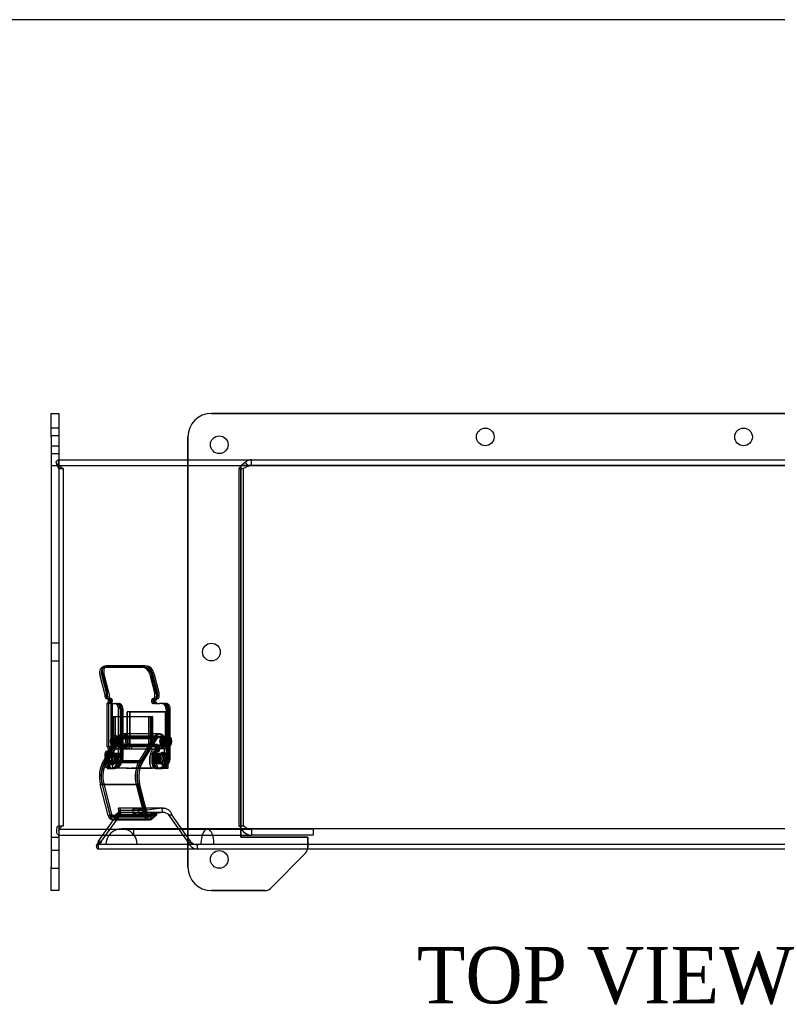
# Model space of a CAD drawing. Header units: inches. Extents: x 0 to 120, y -1 to 80.
# Tile 10 of 15: x 23 to 35, y 64 to 80. Entities that reach past the tile are written whole.
import ezdxf
from ezdxf.enums import TextEntityAlignment as Align
from ezdxf.lldxf.tags import DXFTag

# ---------------------------------------------------------------- set-up
doc = ezdxf.new("R2010")
doc.units = ezdxf.units.IN
doc.header["$MEASUREMENT"] = 0
for name, color, linetype in [('1485Y_GASKET', 7, 'Continuous'), ('CCH03740', 7, 'Continuous'), ('CCH03741', 7, 'Continuous'), ('COM42530', 7, 'Continuous'), ('COM49515', 7, 'Continuous'), ('COM49632', 7, 'Continuous'), ('Default', 7, 'Continuous')]:
    doc.layers.add(name, color=color, linetype=linetype)
doc.styles.add('SEACAD_Times_New_Roman', font='times.ttf')
tags = doc.linetypes.add('HIDDEN2', pattern=[0.1875, 0.125, -0.0625]).pattern_tags.tags
tags[6:7] = [DXFTag(74, 4), DXFTag(75, 0), DXFTag(340, '0'), DXFTag(46, 0.0), DXFTag(50, 0.0), DXFTag(44, 0.0), DXFTag(45, 0.0)]
tags[4:5] = [DXFTag(74, 4), DXFTag(75, 0), DXFTag(340, '0'), DXFTag(46, 0.0), DXFTag(50, 0.0), DXFTag(44, 0.0), DXFTag(45, 0.0)]

# ---------------------------------------------------------------- blocks, each defined once
blk = doc.blocks.new('SE4')
at = {"layer": '1485Y_GASKET', "color": 7, "linetype": 'HIDDEN2'}
for p, q in [((25.933, 66.704), (24.562, 66.704)), ((26.6, 66.704), (25.933, 66.704))]:
    blk.add_line(p, q, dxfattribs=at)
at = {"layer": '1485Y_GASKET', "color": 7, "linetype": 'Continuous'}
blk.add_line((38.27, 66.704), (26.6, 66.704), dxfattribs=at)
at = {"layer": '1485Y_GASKET', "color": 7, "linetype": 'HIDDEN2'}
blk.add_arc((24.562, 66.454), 0.25, 0, 180, dxfattribs=at)
blk.add_ellipse((25.933, 66.454), major_axis=(0, -0.25), ratio=0.414214, start_param=1.570796, end_param=4.712389, dxfattribs=at)
at = {"layer": 'CCH03740', "color": 7, "linetype": 'HIDDEN2'}
for p, q in [((24.653, 68.574), (24.653, 68.574)), ((24.653, 68.016), (24.653, 68.574)), ((25.261, 68.574), (24.653, 68.574)), ((24.653, 68.574), (24.653, 68.5)), ((24.693, 68.574), (25.301, 68.574)), ((24.693, 68.016), (24.693, 68.574)), ((24.693, 68.574), (24.693, 68.016)), ((25.261, 68.574), (25.261, 68.016)), ((25.261, 68.574), (25.302, 68.574)), ((25.261, 68.016), (25.261, 68.574)), ((25.301, 68.574), (25.301, 68.016)), ((25.302, 68.016), (25.302, 68.574)), ((24.653, 68.223), (24.653, 68.016)), ((24.454, 67.986), (24.454, 67.986)), ((24.454, 67.986), (24.495, 67.986)), ((24.495, 67.986), (24.633, 67.986)), ((24.633, 67.986), (24.674, 67.986)), ((24.674, 67.986), (24.633, 67.986)), ((24.653, 68.016), (24.653, 68.016)), ((24.674, 68.016), (24.653, 68.016)), ((24.674, 68.016), (24.714, 68.016)), ((24.674, 67.986), (24.714, 67.986)), ((24.714, 68.016), (24.693, 68.016)), ((25.103, 67.986), (25.103, 67.986)), ((25.129, 67.986), (25.143, 67.986)), ((25.281, 67.986), (25.143, 67.986)), ((25.241, 68.016), (25.241, 68.016)), ((25.241, 68.016), (25.261, 68.016)), ((25.249, 67.674), (25.249, 67.986)), ((25.249, 67.674), (25.249, 67.986)), ((25.261, 68.016), (25.302, 68.016)), ((25.281, 68.016), (25.301, 68.016)), ((25.281, 67.986), (25.306, 67.986)), ((25.281, 67.986), (25.306, 67.986)), ((25.306, 67.674), (25.306, 67.986)), ((25.306, 67.732), (25.306, 67.986)), ((24.366, 67.861), (24.366, 67.736)), ((24.366, 67.736), (24.366, 67.861)), ((24.406, 67.861), (24.406, 67.736)), ((24.406, 67.736), (24.406, 67.861)), ((24.516, 67.912), (24.476, 67.912)), ((24.517, 67.912), (24.476, 67.912)), ((25.014, 67.736), (25.014, 67.861)), ((25.055, 67.736), (25.055, 67.861)), ((25.165, 67.912), (25.125, 67.912)), ((25.165, 67.912), (25.125, 67.912)), ((24.41, 67.674), (24.41, 67.674)), ((24.45, 67.674), (24.41, 67.674)), ((24.633, 67.674), (24.45, 67.674)), ((24.476, 67.748), (24.516, 67.748)), ((24.476, 67.748), (24.517, 67.748)), ((24.674, 67.674), (24.633, 67.674)), ((24.633, 67.674), (24.674, 67.674)), ((24.674, 67.674), (24.855, 67.674)), ((25.241, 67.674), (24.714, 67.674)), ((25.112, 67.674), (25.235, 67.674)), ((25.125, 67.748), (25.165, 67.748)), ((25.125, 67.748), (25.165, 67.748)), ((25.281, 67.674), (25.249, 67.674)), ((25.306, 67.674), (25.281, 67.674))]:
    blk.add_line(p, q, dxfattribs=at)
at = {"layer": 'CCH03740', "color": 7, "linetype": 'Continuous'}
for p, q in [((24.653, 68.5), (24.653, 68.223)), ((25.103, 67.986), (25.129, 67.986)), ((25.014, 67.861), (25.014, 67.736)), ((25.055, 67.861), (25.055, 67.736)), ((24.855, 67.674), (25.058, 67.674)), ((25.099, 67.674), (25.058, 67.674)), ((25.099, 67.674), (25.112, 67.674)), ((25.235, 67.674), (25.281, 67.674)), ((25.281, 67.674), (25.306, 67.674)), ((25.306, 67.674), (25.306, 67.732))]:
    blk.add_line(p, q, dxfattribs=at)
at = {"layer": 'CCH03740', "color": 7, "linetype": 'HIDDEN2'}
for centre, major_axis, start_param, end_param in [((24.454, 67.861), (0, 0.125), 0, 1.570796), ((24.454, 67.861), (0, -0.125), 3.141593, 3.746797), ((24.495, 67.861), (0, -0.125), 3.141593, 4.712389), ((24.495, 67.861), (0, 0.125), 0, 1.570796), ((24.673, 68.001), (0, -0.015), 0, 3.141593), ((24.674, 68.001), (0, -0.015), 0, 3.141593), ((24.714, 68.001), (0, -0.015), 0, 3.141593), ((24.714, 68.001), (0, -0.015), 0, 3.141593), ((25.103, 67.861), (0, 0.125), 0, 1.570796), ((25.143, 67.861), (0, -0.125), 3.141593, 4.712389), ((25.143, 67.861), (0, 0.125), 0, 0.16187), ((25.241, 68.001), (0, -0.015), 3.141593, 6.283185), ((25.241, 68.001), (0, -0.015), 3.141593, 6.283185), ((25.281, 68.001), (0, -0.015), 3.141593, 6.283185), ((25.281, 68.001), (0, -0.015), 3.141593, 6.283185), ((24.454, 67.861), (0, -0.125), 4.256525, 4.712389), ((24.41, 67.736), (0, 0.062), 1.570796, 3.141593), ((24.41, 67.736), (0, -0.062), 4.712389, 6.283185), ((24.45, 67.736), (0, -0.062), 4.712389, 6.283185), ((24.45, 67.736), (0, 0.062), 1.570796, 3.141593), ((25.058, 67.736), (0, 0.062), 1.570796, 3.141593), ((25.098, 67.736), (0, -0.062), 4.712389, 6.283185)]:
    blk.add_ellipse(centre, major_axis=major_axis, ratio=0.707107, start_param=start_param, end_param=end_param, dxfattribs=at)
at = {"layer": 'CCH03740', "color": 7, "linetype": 'Continuous'}
for centre, major_axis, start_param, end_param in [((25.103, 67.861), (0, -0.125), 3.141593, 4.712389), ((25.143, 67.861), (0, 0.125), 0.16187, 1.570796), ((24.454, 67.861), (0, -0.125), 3.746797, 4.256525), ((25.058, 67.736), (0, -0.062), 4.712389, 6.283185), ((25.099, 67.736), (0, 0.062), 1.570796, 3.141593)]:
    blk.add_ellipse(centre, major_axis=major_axis, ratio=0.707107, start_param=start_param, end_param=end_param, dxfattribs=at)
at = {"layer": 'CCH03740', "color": 7, "linetype": 'HIDDEN2'}
for centre, major_axis in [((24.476, 67.83), (0, -0.082)), ((24.476, 67.83), (0, 0.082)), ((24.516, 67.83), (0, -0.082)), ((24.517, 67.83), (0, 0.082)), ((25.125, 67.83), (0, -0.082)), ((25.125, 67.83), (0, -0.082)), ((25.165, 67.83), (0, -0.082)), ((25.165, 67.83), (0, -0.082))]:
    blk.add_ellipse(centre, major_axis=major_axis, ratio=0.707107, dxfattribs=at)
at = {"layer": 'CCH03741', "color": 7, "linetype": 'HIDDEN2'}
for p, q in [((24.286, 69.304), (24.247, 69.283)), ((24.274, 69.29), (24.896, 69.29)), ((24.935, 69.31), (24.313, 69.31)), ((24.294, 68.865), (24.215, 69.172)), ((24.255, 69.192), (24.334, 68.886)), ((24.359, 68.886), (24.28, 69.192)), ((25.014, 69.172), (25.093, 68.865)), ((25.133, 68.886), (25.054, 69.192)), ((24.295, 68.86), (24.295, 68.823)), ((24.32, 68.788), (24.346, 68.788)), ((24.337, 68.823), (24.337, 68.86)), ((24.39, 68.788), (24.348, 68.788)), ((24.362, 68.788), (24.368, 68.788)), ((24.363, 68.86), (24.363, 68.823)), ((25.089, 68.788), (25.067, 68.788)), ((25.094, 68.823), (25.094, 68.86)), ((25.108, 68.788), (25.111, 68.788)), ((25.136, 68.86), (25.136, 68.823)), ((24.326, 68.71), (24.349, 68.71)), ((24.326, 68.71), (24.326, 68.02)), ((24.352, 68.71), (24.349, 68.71)), ((24.39, 68.71), (24.355, 68.71)), ((24.389, 68.71), (24.389, 68.02)), ((24.416, 68.71), (24.39, 68.71)), ((24.411, 68.71), (24.411, 68.02)), ((24.416, 68.71), (24.517, 68.71)), ((24.449, 68.71), (24.495, 68.71)), ((24.515, 68.159), (24.515, 68.616)), ((24.541, 68.616), (24.541, 67.857)), ((24.561, 68.616), (24.561, 67.857)), ((24.584, 68.616), (24.584, 68.5)), ((25.082, 68.71), (25.073, 68.71)), ((25.105, 68.71), (25.082, 68.71)), ((25.206, 68.71), (25.248, 68.71)), ((25.272, 68.616), (25.272, 67.857)), ((25.294, 68.616), (25.294, 67.857)), ((25.314, 68.616), (25.314, 67.857)), ((24.396, 68.484), (24.396, 68.036)), ((24.407, 68.5), (24.429, 68.5)), ((24.438, 68.036), (24.438, 68.484)), ((24.449, 68.5), (25.028, 68.5)), ((24.997, 68.036), (24.997, 68.484)), ((25.008, 68.5), (25.05, 68.5)), ((25.039, 68.484), (25.039, 68.036)), ((25.061, 68.036), (25.061, 68.484)), ((24.514, 68.188), (24.274, 67.794)), ((24.297, 67.765), (24.531, 68.15)), ((24.558, 68.15), (24.324, 67.765)), ((24.461, 68.199), (24.453, 68.199)), ((24.507, 68.17), (24.464, 68.17)), ((25.266, 68.167), (24.464, 68.167)), ((24.517, 68.167), (24.481, 68.167)), ((24.529, 68.17), (24.487, 68.17)), ((24.514, 68.188), (25.087, 68.188)), ((24.515, 68.159), (24.518, 68.159)), ((24.518, 68.159), (24.518, 68.051)), ((25.283, 68.167), (24.528, 68.167)), ((25.104, 68.15), (24.531, 68.15)), ((24.558, 68.15), (25.131, 68.15)), ((25.146, 68.223), (24.574, 68.223)), ((25.146, 68.18), (24.574, 68.18)), ((24.584, 68.221), (24.584, 67.857)), ((25.173, 68.18), (24.6, 68.18)), ((24.847, 67.794), (25.087, 68.188)), ((25.104, 68.15), (24.87, 67.765)), ((25.173, 68.223), (25.019, 68.223)), ((25.114, 68.188), (25.019, 68.188)), ((25.114, 68.188), (25.019, 68.033)), ((25.051, 68.02), (25.131, 68.15)), ((25.26, 68.17), (25.218, 68.17)), ((25.283, 68.17), (25.24, 68.17)), ((25.34, 68.159), (25.338, 68.159)), ((25.338, 68.159), (25.338, 68.051)), ((25.34, 68.159), (25.34, 68.172)), ((24.329, 68.02), (24.326, 68.02)), ((24.329, 68.02), (24.352, 68.02)), ((24.394, 68.02), (24.411, 68.02)), ((24.416, 68.02), (24.427, 68.02)), ((24.449, 68.02), (24.438, 68.02)), ((24.453, 68.011), (24.461, 68.011)), ((24.46, 68.055), (24.46, 68.036)), ((24.464, 68.042), (25.266, 68.042)), ((24.464, 68.04), (24.507, 68.04)), ((24.481, 68.042), (25.283, 68.042)), ((24.487, 68.04), (24.529, 68.04)), ((24.513, 68.022), (24.534, 68.053)), ((24.513, 68.022), (25.086, 68.022)), ((24.518, 68.051), (24.515, 68.051)), ((24.515, 67.857), (24.515, 68.051)), ((24.534, 68.053), (25.107, 68.053)), ((24.561, 68.053), (24.54, 68.022)), ((25.113, 68.022), (24.54, 68.022)), ((25.134, 68.053), (24.561, 68.053)), ((24.574, 68.029), (25.146, 68.029)), ((24.574, 67.986), (25.146, 67.986)), ((24.6, 68.029), (25.173, 68.029)), ((24.6, 67.986), (25.03, 67.986)), ((25.03, 68.02), (25.008, 68.02)), ((25.05, 68.02), (25.066, 68.02)), ((25.105, 68.02), (25.082, 68.02)), ((25.107, 68.053), (25.086, 68.022)), ((25.098, 67.986), (25.173, 67.986)), ((25.113, 68.022), (25.134, 68.053)), ((25.218, 68.04), (25.26, 68.04)), ((25.24, 68.04), (25.283, 68.04)), ((25.338, 68.051), (25.34, 68.051)), ((25.34, 68.038), (25.34, 68.051)), ((24.295, 67.907), (24.295, 67.748)), ((24.323, 67.942), (24.32, 67.942)), ((24.321, 67.748), (24.321, 67.827)), ((24.369, 67.942), (24.323, 67.942)), ((24.341, 67.748), (24.341, 67.907)), ((24.363, 67.748), (24.363, 67.896)), ((24.387, 67.942), (24.388, 67.942)), ((24.388, 67.942), (24.391, 67.942)), ((24.408, 67.924), (24.398, 67.924)), ((24.434, 67.924), (24.423, 67.924)), ((24.502, 67.908), (24.454, 67.908)), ((24.528, 67.908), (24.476, 67.908)), ((25.052, 67.748), (25.052, 67.907)), ((25.076, 67.942), (25.079, 67.942)), ((25.122, 67.942), (25.079, 67.942)), ((25.094, 67.748), (25.094, 67.907)), ((25.165, 67.908), (25.114, 67.908)), ((25.187, 67.908), (25.139, 67.908)), ((25.218, 67.924), (25.207, 67.924)), ((24.274, 67.794), (24.847, 67.794)), ((24.297, 67.765), (24.87, 67.765)), ((24.896, 67.765), (24.324, 67.765)), ((24.35, 67.67), (24.376, 67.67)), ((24.376, 67.67), (24.418, 67.67)), ((24.429, 67.67), (24.383, 67.67)), ((24.398, 67.736), (24.408, 67.736)), ((24.418, 67.67), (24.451, 67.67)), ((24.423, 67.736), (24.434, 67.736)), ((24.454, 67.752), (24.502, 67.752)), ((24.476, 67.752), (24.528, 67.752)), ((25.107, 67.67), (25.129, 67.67)), ((25.114, 67.752), (25.165, 67.752)), ((25.139, 67.752), (25.187, 67.752)), ((25.139, 67.67), (25.182, 67.67)), ((25.207, 67.736), (25.218, 67.736)), ((24.349, 66.919), (24.222, 67.412)), ((24.222, 67.412), (24.795, 67.412)), ((24.377, 66.936), (24.25, 67.429)), ((24.277, 67.429), (24.403, 66.936)), ((24.795, 67.412), (24.921, 66.919)), ((24.823, 67.429), (24.949, 66.936)), ((24.349, 66.919), (24.921, 66.919)), ((24.418, 66.895), (24.991, 66.895)), ((24.514, 66.967), (24.438, 66.901)), ((25.01, 66.901), (24.438, 66.901)), ((24.445, 66.895), (25.018, 66.895)), ((24.528, 66.93), (24.446, 66.859)), ((24.464, 66.901), (24.541, 66.967)), ((24.464, 66.901), (25.037, 66.901)), ((24.473, 66.859), (24.554, 66.93)), ((25.087, 66.967), (24.514, 66.967)), ((24.528, 66.93), (24.514, 66.967)), ((25.1, 66.93), (24.528, 66.93)), ((24.541, 66.967), (25.114, 66.967)), ((24.541, 66.967), (24.554, 66.93)), ((24.554, 66.93), (25.127, 66.93)), ((25.01, 66.901), (25.087, 66.967)), ((25.019, 66.859), (25.1, 66.93)), ((25.127, 66.93), (25.046, 66.859)), ((25.087, 66.967), (25.1, 66.93)), ((24.418, 66.852), (24.991, 66.852)), ((25.019, 66.859), (24.446, 66.859)), ((24.473, 66.859), (25.046, 66.859))]:
    blk.add_line(p, q, dxfattribs=at)
at = {"layer": 'CCH03741', "color": 7, "linetype": 'Continuous'}
for p, q in [((24.312, 69.304), (24.272, 69.283)), ((24.922, 69.29), (24.299, 69.29)), ((24.339, 69.31), (24.961, 69.31)), ((24.241, 69.172), (24.32, 68.865)), ((25.119, 68.865), (25.04, 69.172)), ((25.079, 69.192), (25.158, 68.886)), ((24.321, 68.823), (24.321, 68.86)), ((24.346, 68.788), (24.348, 68.788)), ((25.089, 68.788), (25.095, 68.788)), ((25.095, 68.788), (25.137, 68.788)), ((25.12, 68.86), (25.12, 68.823)), ((25.162, 68.823), (25.162, 68.86)), ((24.355, 68.71), (24.352, 68.71)), ((24.352, 68.71), (24.352, 68.02)), ((25.094, 68.71), (25.173, 68.71)), ((25.274, 68.71), (25.173, 68.71)), ((25.34, 68.172), (25.34, 68.616)), ((24.418, 68.036), (24.418, 68.484)), ((24.429, 68.5), (25.008, 68.5)), ((24.46, 68.484), (24.46, 68.055)), ((24.584, 68.5), (24.584, 68.221)), ((25.019, 68.484), (25.019, 68.036)), ((24.301, 67.794), (24.541, 68.188)), ((24.528, 68.167), (24.517, 68.167)), ((25.019, 68.188), (24.541, 68.188)), ((25.019, 68.223), (24.6, 68.223)), ((25.294, 68.199), (25.286, 68.199)), ((24.352, 68.02), (24.374, 68.02)), ((24.374, 68.02), (24.407, 68.02)), ((24.438, 68.02), (24.407, 68.02)), ((25.019, 68.033), (24.873, 67.794)), ((24.896, 67.765), (25.051, 68.02)), ((25.03, 68.02), (25.066, 68.02)), ((25.03, 67.986), (25.098, 67.986)), ((25.066, 68.02), (25.141, 68.02)), ((25.286, 68.011), (25.294, 68.011)), ((25.34, 67.857), (25.34, 68.038)), ((24.321, 67.827), (24.321, 67.907)), ((24.346, 67.942), (24.387, 67.942)), ((24.363, 67.896), (24.363, 67.907)), ((25.074, 67.748), (25.074, 67.907)), ((25.099, 67.942), (25.145, 67.942)), ((25.12, 67.907), (25.12, 67.748)), ((25.147, 67.942), (25.145, 67.942)), ((25.244, 67.924), (25.233, 67.924)), ((24.873, 67.794), (24.301, 67.794)), ((25.129, 67.67), (25.175, 67.67)), ((25.175, 67.67), (25.208, 67.67)), ((25.233, 67.736), (25.244, 67.736)), ((24.822, 67.412), (24.249, 67.412)), ((24.249, 67.412), (24.375, 66.919)), ((24.948, 66.919), (24.822, 67.412)), ((24.976, 66.936), (24.85, 67.429)), ((24.948, 66.919), (24.375, 66.919)), ((25.114, 66.967), (25.037, 66.901)), ((25.127, 66.93), (25.114, 66.967)), ((24.445, 66.852), (25.018, 66.852))]:
    blk.add_line(p, q, dxfattribs=at)
at = {"layer": 'CCH03741', "color": 7, "linetype": 'HIDDEN2'}
for centre, start, end in [((25.072, 68.741), 191.0021, 272.8026), ((25.117, 67.988), 11.0742, 92.7832)]:
    blk.add_arc(centre, 0.0316, start, end, dxfattribs=at)
at = {"layer": 'CCH03741', "color": 7, "linetype": 'Continuous'}
for centre, radius, start, end in [((25.092, 68.739), 0.0289, 206.1599, 272.5611), ((25.142, 67.988), 0.0315, 10.8131, 92.9916)]:
    blk.add_arc(centre, radius, start, end, dxfattribs=at)
at = {"layer": 'CCH03741', "color": 7, "linetype": 'HIDDEN2'}
for centre, major_axis, ratio, start_param, end_param in [((24.304, 69.172), (0.057, -0.111), 0.664463, 2.812044, 4.382841), ((24.343, 69.192), (0.057, -0.111), 0.664463, 2.812044, 4.382841), ((24.369, 69.192), (0.057, -0.111), 0.664463, 3.141593, 4.382841), ((24.926, 69.172), (-0.057, 0.111), 0.664463, 4.382841, 5.953637), ((24.965, 69.192), (0.057, -0.111), 0.664463, 1.241248, 2.812044), ((24.284, 68.86), (0, -0.0156), 0.707107, 1.570796, 1.919862), ((24.32, 68.823), (0, -0.035), 0.707107, 4.712389, 6.283185), ((24.326, 68.749), (0, -0.039), 0.707107, 0.944589, 3.141593), ((24.283, 68.86), (0, -0.0756), 0.707107, 1.570796, 1.919862), ((24.362, 68.823), (0, 0.035), 0.707107, 1.570796, 3.141593), ((24.309, 68.86), (0, 0.0756), 0.707107, 4.712389, 5.061455), ((24.387, 68.823), (0, -0.035), 0.707107, 4.712389, 6.283185), ((24.368, 68.749), (0, 0.039), 0.707107, 3.141593, 6.283185), ((24.39, 68.749), (0, -0.039), 0.707107, 0, 3.141593), ((25.067, 68.749), (0, 0.039), 0.707107, 0, 1.923444), ((25.069, 68.823), (0, 0.035), 0.707107, 3.141593, 4.712389), ((25.108, 68.749), (0, -0.039), 0.707107, 3.141593, 6.283185), ((25.083, 68.86), (0, 0.0156), 0.707107, 4.712389, 5.061455), ((25.111, 68.823), (0, -0.035), 0.707107, 0, 1.570796), ((25.082, 68.86), (0, 0.0756), 0.707107, 4.712389, 5.061455), ((24.449, 68.616), (0, -0.094), 0.707107, 1.570796, 3.141593), ((24.475, 68.616), (0, 0.094), 0.707107, 4.712389, 6.283185), ((24.495, 68.616), (0, 0.094), 0.707107, 4.712389, 6.283185), ((24.517, 68.616), (0, -0.094), 0.707107, 1.570796, 3.141593), ((25.206, 68.616), (0, -0.094), 0.707107, 1.570796, 3.141593), ((25.228, 68.616), (0, 0.094), 0.707107, 4.712389, 6.283185), ((25.248, 68.616), (0, 0.094), 0.707107, 4.712389, 6.283185), ((24.407, 68.484), (0, 0.0156), 0.707107, 0, 1.570796), ((24.449, 68.484), (0, -0.0156), 0.707107, 3.141593, 4.712389), ((24.986, 68.484), (0, -0.0156), 0.707107, 1.570796, 3.141593), ((25.028, 68.484), (0, 0.0156), 0.707107, 4.712389, 6.283185), ((25.05, 68.484), (0, -0.0156), 0.707107, 1.570796, 3.141593), ((24.461, 68.105), (0, 0.0938), 0.707107, -0.955204, 4.096797), ((24.529, 68.105), (0, 0.065), 0.707107, 1.725986, 6.283185), ((24.574, 68.104), (0, -0.119), 0.707107, -0.802741, 3.927905), ((24.464, 68.105), (0, -0.0938), 0.707107, 0.955204, 2.186388), ((24.574, 68.104), (0, -0.0755), 0.707107, -0.825853, 4.060781), ((24.6, 68.104), (0, -0.119), 0.707107, -0.802741, 3.141593), ((24.6, 68.104), (0, -0.0755), 0.707107, -0.825853, 4.060781), ((25.146, 68.104), (0, -0.119), 0.707107, -0.802741, 3.927905), ((25.146, 68.104), (0, -0.0755), 0.707107, -0.825853, 4.060781), ((25.173, 68.104), (0, -0.119), 0.707107, -0.802741, 3.927905), ((25.173, 68.104), (0, -0.0755), 0.707107, -0.825853, 4.060781), ((25.286, 68.105), (0, 0.0938), 0.707107, -0.955204, 0), ((25.283, 68.105), (0, -0.0938), 0.707107, 0.955204, 2.186388), ((24.323, 67.981), (0, 0.039), 0.707107, 3.141593, 5.065037), ((24.369, 67.981), (0, -0.039), 0.707107, 0, 3.141593), ((24.385, 68.036), (0, 0.0156), 0.707107, 3.141593, 4.712389), ((24.391, 67.981), (0, 0.039), 0.707107, 3.141593, 4.858651), ((24.427, 68.036), (0, -0.0156), 0.707107, 0, 1.570796), ((24.449, 68.036), (0, -0.0156), 0.707107, 0, 1.570796), ((25.008, 68.036), (0, 0.0156), 0.707107, 1.570796, 3.141593), ((25.05, 68.036), (0, -0.0156), 0.707107, 4.712389, 6.283185), ((25.072, 68.036), (0, -0.0156), 0.707107, 4.712389, 6.283185), ((25.079, 67.981), (0, 0.039), 0.707107, 3.141593, 6.283185), ((25.122, 67.981), (0, -0.039), 0.707107, 0, 1.923444), ((25.286, 68.105), (0, 0.0938), 0.707107, 3.141593, 4.096797), ((24.32, 67.907), (0, 0.035), 0.707107, 0, 1.570796), ((24.366, 67.907), (0, -0.035), 0.707107, 3.141593, 4.712389), ((24.383, 67.857), (0, -0.187), 0.707107, 0, 1.570796), ((24.409, 67.857), (0, 0.188), 0.707107, 3.141593, 4.712389), ((24.429, 67.857), (0, 0.188), 0.707107, 3.141593, 4.712389), ((24.451, 67.857), (0, -0.187), 0.707107, 0, 1.570796), ((25.076, 67.907), (0, -0.035), 0.707107, 3.141593, 4.712389), ((25.119, 67.907), (0, -0.035), 0.707107, 3.141593, 4.712389), ((25.139, 67.857), (0, -0.187), 0.707107, 0, 1.570796), ((25.162, 67.857), (0, 0.188), 0.707107, 3.141593, 4.712389), ((25.182, 67.857), (0, 0.188), 0.707107, 3.141593, 4.712389), ((25.233, 67.83), (0, 0.0938), 0.707107, 3.141593, 6.283185), ((24.473, 67.542), (0, -0.377), 0.707107, 3.982227, 5.064962), ((24.473, 67.542), (0, -0.334), 0.707107, 3.981283, 5.058934), ((24.499, 67.542), (0, 0.334), 0.707107, 0.839691, 1.917341), ((24.35, 67.748), (0, 0.078), 0.707107, 1.570796, 3.141593), ((24.376, 67.748), (0, 0.078), 0.707107, 1.570796, 3.141593), ((24.396, 67.748), (0, -0.078), 0.707107, 4.712389, 6.283185), ((24.418, 67.748), (0, -0.078), 0.707107, 4.712389, 6.283185), ((25.045, 67.542), (0, 0.377), 0.707107, 0.840634, 1.923369), ((25.045, 67.542), (0, 0.334), 0.707107, 0.839691, 1.917341), ((25.107, 67.748), (0, -0.078), 0.707107, 4.712389, 6.283185), ((25.149, 67.748), (0, 0.078), 0.707107, 1.570796, 3.141593), ((24.418, 66.957), (0, 0.106), 0.707107, 1.941373, 3.526636), ((24.418, 66.957), (0, 0.0625), 0.707107, 1.917283, 3.596758), ((24.445, 66.957), (0, 0.0625), 0.707107, 1.917283, 3.596758), ((24.991, 66.957), (0, 0.106), 0.707107, 1.941373, 3.526636), ((24.991, 66.957), (0, 0.0625), 0.707107, 1.917283, 3.596758), ((25.018, 66.957), (0, 0.0625), 0.707107, 1.917283, 3.596758), ((24.445, 66.957), (0, 0.106), 0.707107, 3.141593, 3.526636), ((25.018, 66.957), (0, 0.106), 0.707107, 3.141593, 3.526636)]:
    blk.add_ellipse(centre, major_axis=major_axis, ratio=ratio, start_param=start_param, end_param=end_param, dxfattribs=at)
at = {"layer": 'CCH03741', "color": 7, "linetype": 'Continuous'}
for centre, major_axis, ratio, start_param, end_param in [((24.329, 69.172), (0.057, -0.111), 0.664463, 2.812044, 4.382841), ((24.369, 69.192), (0.057, -0.111), 0.664463, 2.812044, 3.141593), ((24.952, 69.172), (0.057, -0.111), 0.664463, 1.241248, 2.812044), ((24.991, 69.192), (-0.057, 0.111), 0.664463, 4.382841, 5.953637), ((24.31, 68.86), (0, 0.0156), 0.707107, 4.712389, 5.061455), ((24.346, 68.823), (0, 0.035), 0.707107, 1.570796, 3.141593), ((24.348, 68.749), (0, 0.039), 0.707107, 4.359741, 6.283185), ((25.089, 68.749), (0, -0.039), 0.707107, 3.141593, 5.338596), ((25.095, 68.823), (0, -0.035), 0.707107, 0, 1.570796), ((25.131, 68.749), (0, 0.039), 0.707107, 0, 3.141593), ((25.109, 68.86), (0, 0.0156), 0.707107, 4.712389, 5.061455), ((25.137, 68.823), (0, 0.035), 0.707107, 3.141593, 4.712389), ((25.108, 68.86), (0, 0.0756), 0.707107, 4.712389, 5.061455), ((25.274, 68.616), (0, -0.094), 0.707107, 1.570796, 3.141593), ((24.429, 68.484), (0, -0.0156), 0.707107, 3.141593, 4.712389), ((24.471, 68.484), (0, 0.0156), 0.707107, 0, 1.570796), ((25.008, 68.484), (0, 0.0156), 0.707107, 4.712389, 6.283185), ((24.529, 68.105), (0, 0.065), 0.707107, 0, 1.725986), ((24.6, 68.104), (0, -0.119), 0.707107, 3.141593, 3.927905), ((25.286, 68.105), (0, 0.0938), 0.707107, 0, 3.141593), ((24.348, 67.981), (0, -0.039), 0.707107, 0, 1.923444), ((24.391, 67.981), (0, 0.039), 0.707107, 4.858651, 6.283185), ((24.407, 68.036), (0, 0.0156), 0.707107, 3.141593, 4.712389), ((25.03, 68.036), (0, 0.0156), 0.707107, 1.570796, 3.141593), ((25.101, 67.981), (0, -0.039), 0.707107, 0, 3.141593), ((25.147, 67.981), (0, 0.039), 0.707107, 3.141593, 5.065037), ((24.346, 67.907), (0, -0.035), 0.707107, 3.141593, 4.712389), ((24.388, 67.907), (0, -0.035), 0.707107, 3.141593, 4.712389), ((25.099, 67.907), (0, -0.035), 0.707107, 3.141593, 4.712389), ((25.145, 67.907), (0, 0.035), 0.707107, 0, 1.570796), ((25.233, 67.83), (0, 0.0938), 0.707107, 0, 3.141593), ((25.208, 67.857), (0, -0.187), 0.707107, 0, 1.570796), ((24.499, 67.542), (0, 0.377), 0.707107, 0.840634, 1.923369), ((25.072, 67.542), (0, -0.377), 0.707107, 3.982227, 5.064962), ((25.072, 67.542), (0, -0.334), 0.707107, 3.981283, 5.058934), ((25.129, 67.748), (0, -0.078), 0.707107, 4.712389, 6.283185), ((25.175, 67.748), (0, 0.078), 0.707107, 1.570796, 3.141593), ((24.445, 66.957), (0, 0.106), 0.707107, 1.941373, 3.141593), ((25.018, 66.957), (0, 0.106), 0.707107, 1.941373, 3.141593)]:
    blk.add_ellipse(centre, major_axis=major_axis, ratio=ratio, start_param=start_param, end_param=end_param, dxfattribs=at)
at = {"layer": 'CCH03741', "color": 7, "linetype": 'HIDDEN2'}
for centre, major_axis in [((24.453, 68.105), (0, 0.0938)), ((24.464, 68.105), (0, 0.065)), ((24.464, 68.105), (0, 0.0625)), ((24.481, 68.105), (0, -0.0625)), ((24.487, 68.105), (0, -0.065)), ((24.507, 68.105), (0, 0.065)), ((25.218, 68.105), (0, -0.065)), ((25.24, 68.105), (0, -0.065)), ((25.26, 68.105), (0, -0.065)), ((25.266, 68.105), (0, 0.0625)), ((25.283, 68.105), (0, -0.065)), ((25.283, 68.105), (0, -0.0625)), ((24.398, 67.83), (0, 0.0938)), ((24.408, 67.83), (0, 0.0938)), ((24.423, 67.83), (0, -0.0938)), ((24.434, 67.83), (0, -0.0938)), ((24.454, 67.83), (0, -0.0781)), ((24.476, 67.83), (0, 0.0781)), ((24.502, 67.83), (0, -0.0781)), ((24.528, 67.83), (0, 0.0781)), ((25.114, 67.83), (0, -0.0781)), ((25.139, 67.83), (0, -0.0781)), ((25.165, 67.83), (0, 0.0781)), ((25.187, 67.83), (0, -0.0781)), ((25.207, 67.83), (0, -0.0938)), ((25.218, 67.83), (0, 0.0938))]:
    blk.add_ellipse(centre, major_axis=major_axis, ratio=0.707107, dxfattribs=at)
at = {"layer": 'CCH03741', "color": 7, "linetype": 'Continuous'}
for centre in [(25.294, 68.105), (25.244, 67.83)]:
    blk.add_ellipse(centre, major_axis=(0, 0.0938), ratio=0.707107, dxfattribs=at)
at = {"layer": 'CCH03741', "color": 7, "linetype": 'HIDDEN2'}
for points, knots in [([(24.331, 68.71), (24.332, 68.71), (24.333, 68.71), (24.336, 68.712), (24.338, 68.713), (24.341, 68.715), (24.343, 68.717), (24.346, 68.721), (24.347, 68.723), (24.349, 68.726)], [0, 0, 0, 0, 0.25, 0.25, 0.5, 0.5, 0.75, 0.75, 1, 1, 1, 1]), ([(24.349, 67.994), (24.347, 68.002), (24.343, 68.009), (24.335, 68.018), (24.332, 68.02), (24.329, 68.02)], [0, 0, 0, 0, 0.5, 0.5, 1, 1, 1, 1])]:
    blk.add_open_spline(points, degree=3, knots=knots, dxfattribs=at)
at = {"layer": 'CCH03741', "color": 7, "linetype": 'Continuous'}
for points in [[(24.355, 68.71), (24.356, 68.71), (24.358, 68.71), (24.361, 68.713), (24.363, 68.714), (24.369, 68.721), (24.372, 68.728), (24.374, 68.735)], [(24.355, 68.02), (24.356, 68.02), (24.358, 68.019), (24.361, 68.017), (24.363, 68.016), (24.369, 68.009), (24.372, 68.002), (24.374, 67.994)]]:
    blk.add_open_spline(points, degree=3, knots=[0, 0, 0, 0, 0.25, 0.25, 0.5, 0.5, 1, 1, 1, 1], dxfattribs=at)
at = {"layer": 'COM42530', "color": 7, "linetype": 'Continuous'}
for p, q in [((23.435, 73.343), (23.56, 73.343)), ((23.435, 72.968), (23.435, 73.343)), ((23.56, 73.343), (23.56, 72.968)), ((25.997, 73.343), (38.872, 73.343)), ((23.435, 72.968), (23.435, 66.093)), ((23.56, 72.968), (23.56, 66.093)), ((25.622, 66.093), (25.622, 72.968)), ((38.404, 72.509), (26.465, 72.509)), ((26.465, 72.509), (26.465, 66.57)), ((26.465, 66.57), (27.536, 66.57)), ((27.536, 66.57), (27.536, 66.405)), ((27.5, 66.316), (26.938, 65.755)), ((23.435, 65.718), (23.435, 66.093)), ((23.56, 66.093), (23.56, 65.718)), ((23.56, 65.718), (23.435, 65.718)), ((26.85, 65.718), (25.997, 65.718))]:
    blk.add_line(p, q, dxfattribs=at)
at = {"layer": 'COM42530', "color": 7, "linetype": 'HIDDEN2'}
for p, q in [((38.872, 73.343), (25.997, 73.343)), ((23.56, 73.108), (23.435, 73.108)), ((23.56, 72.983), (23.435, 72.983)), ((25.622, 72.968), (25.622, 66.093)), ((23.435, 72.827), (23.56, 72.827)), ((23.435, 72.702), (23.56, 72.702)), ((23.435, 72.509), (23.56, 72.509)), ((26.465, 66.57), (26.465, 72.509)), ((23.56, 69.671), (23.435, 69.671)), ((23.435, 69.39), (23.56, 69.39)), ((23.435, 66.57), (23.56, 66.57)), ((27.536, 66.57), (26.465, 66.57)), ((27.536, 66.405), (27.536, 66.57)), ((23.56, 66.358), (23.435, 66.358)), ((26.938, 65.755), (27.5, 66.316)), ((23.435, 66.077), (23.56, 66.077)), ((25.997, 65.718), (26.85, 65.718))]:
    blk.add_line(p, q, dxfattribs=at)
at = {"layer": 'COM42530', "color": 7, "linetype": 'Continuous'}
for centre in [(30.372, 72.968), (34.497, 72.968), (26.122, 72.843), (25.997, 69.53), (26.122, 66.218)]:
    blk.add_circle(centre, 0.141, dxfattribs=at)
for centre, radius, start, end in [((25.997, 72.968), 0.375, 90, 180), ((27.411, 66.405), 0.125, 315, 360), ((25.997, 66.093), 0.375, 180, 270), ((26.85, 65.843), 0.125, 270, 315)]:
    blk.add_arc(centre, radius, start, end, dxfattribs=at)
at = {"layer": 'COM49515', "color": 7, "linetype": 'HIDDEN2'}
for p, q in [((24.523, 66.966), (24.513, 67.036)), ((24.516, 67.003), (24.513, 67.036)), ((24.95, 67.038), (24.521, 67.038)), ((24.839, 66.966), (24.829, 67.036)), ((24.902, 66.966), (24.892, 67.036)), ((24.896, 67.007), (24.893, 67.038)), ((24.903, 66.964), (24.894, 67.035)), ((24.537, 66.93), (24.238, 66.507)), ((24.486, 66.93), (24.432, 66.853)), ((24.486, 66.93), (24.537, 66.93)), ((24.516, 67.003), (24.525, 66.933)), ((24.516, 67.003), (24.959, 67.003)), ((25.23, 66.966), (24.521, 66.966)), ((24.525, 66.933), (24.523, 66.966)), ((24.525, 66.933), (24.975, 66.933)), ((24.737, 67.013), (24.747, 66.942)), ((24.975, 66.933), (24.972, 66.954)), ((25.119, 66.952), (24.975, 66.933)), ((25.665, 66.507), (25.622, 66.568)), ((24.212, 66.476), (24.165, 66.449)), ((24.187, 66.507), (24.238, 66.507)), ((24.187, 66.49), (24.238, 66.49)), ((25.767, 66.454), (24.187, 66.454)), ((24.187, 66.454), (24.187, 66.382)), ((24.205, 66.472), (24.216, 66.478)), ((24.205, 66.472), (24.216, 66.478)), ((24.212, 66.476), (24.238, 66.49)), ((24.238, 66.49), (24.215, 66.478)), ((24.238, 66.507), (24.238, 66.49)), ((25.648, 66.449), (25.614, 66.49)), ((25.665, 66.507), (25.622, 66.507)), ((25.622, 66.49), (25.665, 66.49)), ((25.622, 66.48), (25.648, 66.449)), ((25.695, 66.476), (25.648, 66.449)), ((25.665, 66.507), (25.665, 66.49)), ((25.695, 66.476), (25.665, 66.49)), ((25.665, 66.49), (25.695, 66.476)), ((25.767, 66.454), (25.767, 66.382)), ((27.536, 66.454), (25.767, 66.454)), ((25.767, 66.382), (25.622, 66.382)), ((27.534, 66.382), (25.767, 66.382))]:
    blk.add_line(p, q, dxfattribs=at)
at = {"layer": 'COM49515', "color": 7, "linetype": 'Continuous'}
for p, q in [((25.23, 67.038), (24.95, 67.038)), ((25.208, 67.036), (24.965, 67.003)), ((25.217, 66.966), (25.208, 67.036)), ((24.959, 67.003), (24.965, 67.003)), ((24.972, 66.954), (24.965, 67.003)), ((25.217, 66.966), (25.119, 66.952)), ((25.614, 66.507), (25.315, 66.93)), ((25.315, 66.93), (25.366, 66.93)), ((25.622, 66.568), (25.366, 66.93)), ((24.432, 66.853), (24.187, 66.507)), ((24.187, 66.49), (24.165, 66.449)), ((24.165, 66.449), (24.187, 66.49)), ((24.187, 66.507), (24.187, 66.49)), ((25.622, 66.507), (25.614, 66.507)), ((25.614, 66.507), (25.614, 66.49)), ((25.614, 66.49), (25.622, 66.48)), ((25.614, 66.49), (25.622, 66.49)), ((37.333, 66.454), (27.536, 66.454)), ((25.622, 66.382), (24.187, 66.382)), ((37.335, 66.382), (27.534, 66.382))]:
    blk.add_line(p, q, dxfattribs=at)
at = {"layer": 'COM49515', "color": 7, "linetype": 'HIDDEN2'}
for centre, radius, start, end in [((24.465, 66.991), 0.0564, 319.1144, 351.0877), ((24.87, 66.313), 0.653, 87.2338, 92.7662), ((25.772, 66.529), 0.147, 213.0338, 268.2555), ((25.768, 66.584), 0.131, 235.998, 269.5295)]:
    blk.add_arc(centre, radius, start, end, dxfattribs=at)
at = {"layer": 'COM49515', "color": 7, "linetype": 'Continuous'}
blk.add_arc((25.229, 66.844), 0.122, 44.9985, 95.1932, dxfattribs=at)
at = {"layer": 'COM49515', "color": 7, "linetype": 'HIDDEN2'}
for centre in [(24.815, 67.024), (24.825, 66.953)]:
    blk.add_ellipse(centre, major_axis=(0.0783, 0.0108), ratio=0.134922, start_param=1.375475, end_param=6.459964, dxfattribs=at)
for points, knots in [([(24.537, 66.93), (24.543, 66.946), (24.546, 66.962), (24.547, 66.991), (24.546, 67.003), (24.54, 67.024), (24.535, 67.031), (24.525, 67.039), (24.519, 67.039), (24.513, 67.036)], [0, 0, 0, 0, 0.25, 0.25, 0.5, 0.5, 0.75, 0.75, 1, 1, 1, 1]), ([(24.829, 67.036), (24.84, 67.038), (24.85, 67.038), (24.867, 67.038), (24.874, 67.038), (24.886, 67.038), (24.889, 67.038), (24.894, 67.038), (24.894, 67.038), (24.892, 67.036)], [0, 0, 0, 0, 0.25, 0.25, 0.5, 0.5, 0.75, 0.75, 1, 1, 1, 1]), ([(24.486, 66.93), (24.492, 66.936), (24.497, 66.941), (24.505, 66.95), (24.508, 66.955), (24.513, 66.961), (24.516, 66.964), (24.518, 66.965)], [0, 0, 0, 0, 0.25, 0.25, 0.5, 0.5, 0.75, 0.75, 0.75, 0.75]), ([(24.212, 66.476), (24.206, 66.47), (24.201, 66.464), (24.193, 66.456), (24.19, 66.454), (24.187, 66.454)], [0, 0, 0, 0, 0.5, 0.5, 1, 1, 1, 1]), ([(24.187, 66.454), (24.19, 66.454), (24.193, 66.456), (24.201, 66.464), (24.206, 66.47), (24.212, 66.476)], [0, 0, 0, 0, 0.5, 0.5, 1, 1, 1, 1]), ([(24.187, 66.433), (24.187, 66.435), (24.188, 66.439), (24.191, 66.451), (24.198, 66.46), (24.204, 66.467)], [0, 0, 0, 0, 0.265739, 0.520846, 1, 1, 1, 1])]:
    blk.add_open_spline(points, degree=3, knots=knots, dxfattribs=at)
at = {"layer": 'COM49515', "color": 7, "linetype": 'Continuous'}
for points in [[(25.208, 67.036), (25.224, 67.039), (25.241, 67.039), (25.274, 67.031), (25.29, 67.024), (25.319, 67.003), (25.331, 66.991), (25.352, 66.962), (25.36, 66.946), (25.366, 66.93)], [(24.187, 66.382), (24.183, 66.382), (24.18, 66.383), (24.174, 66.39), (24.171, 66.394), (24.166, 66.406), (24.165, 66.413), (24.163, 66.43), (24.163, 66.439), (24.165, 66.449)]]:
    blk.add_open_spline(points, degree=3, knots=[0, 0, 0, 0, 0.25, 0.25, 0.5, 0.5, 0.75, 0.75, 1, 1, 1, 1], dxfattribs=at)
at = {"layer": 'COM49632', "color": 7, "linetype": 'HIDDEN2'}
for p, q in [((23.562, 72.495), (23.515, 72.562)), ((23.56, 72.509), (23.56, 72.604)), ((23.56, 72.604), (23.56, 72.604)), ((25.622, 72.604), (26.637, 72.604)), ((26.576, 72.509), (26.539, 72.562)), ((26.637, 72.509), (26.637, 72.604)), ((26.637, 72.604), (38.233, 72.604)), ((23.56, 72.509), (23.56, 72.521)), ((23.56, 72.509), (26.637, 72.509)), ((23.56, 72.461), (23.627, 72.461)), ((23.56, 72.461), (23.56, 66.747)), ((23.627, 72.461), (23.627, 66.747)), ((26.435, 72.461), (26.435, 66.747)), ((26.435, 72.461), (26.465, 72.461)), ((26.637, 72.509), (38.233, 72.509)), ((23.54, 66.747), (23.56, 66.747)), ((23.627, 66.747), (23.56, 66.747)), ((26.435, 66.747), (26.455, 66.747)), ((26.465, 66.747), (26.455, 66.747)), ((23.56, 66.699), (23.56, 66.604)), ((23.56, 66.699), (26.637, 66.699)), ((23.56, 66.604), (23.56, 66.604)), ((24.255, 66.604), (25.597, 66.604)), ((24.759, 66.604), (24.759, 66.699)), ((25.622, 66.604), (26.465, 66.604))]:
    blk.add_line(p, q, dxfattribs=at)
at = {"layer": 'COM49632', "color": 7, "linetype": 'Continuous'}
for p, q in [((23.56, 72.604), (25.622, 72.604)), ((26.465, 72.461), (26.502, 72.461)), ((26.502, 72.461), (26.502, 66.747)), ((26.586, 72.495), (26.576, 72.509)), ((26.522, 66.747), (26.465, 66.747)), ((23.56, 66.604), (24.255, 66.604)), ((25.597, 66.604), (25.622, 66.604)), ((26.465, 66.604), (26.637, 66.604)), ((26.637, 66.699), (26.637, 66.604)), ((27.622, 66.699), (26.637, 66.699)), ((27.622, 66.604), (26.637, 66.604)), ((27.622, 66.699), (27.622, 66.604))]:
    blk.add_line(p, q, dxfattribs=at)
at = {"layer": 'COM49632', "color": 7, "linetype": 'HIDDEN2'}
for centre, radius, start, end in [((23.821, 72.637), 0.316, 193.8257, 214.0067), ((23.674, 72.623), 0.165, 214.9397, 241.109), ((26.715, 72.277), 0.335, 121.6672, 136.0798), ((26.64, 72.462), 0.142, 91.0271, 135.1888), ((23.616, 72.512), 0.0568, 183.4631, 183.6238), ((21.157, 67.844), 5.236, 61.8535, 62.6512), ((26.715, 72.277), 0.335, 138.5342, 146.6805), ((26.649, 66.806), 0.203, 197.0683, 203.6178)]:
    blk.add_arc(centre, radius, start, end, dxfattribs=at)
at = {"layer": 'COM49632', "color": 7, "linetype": 'Continuous'}
for centre, radius, start, end in [((26.715, 72.277), 0.335, 136.0798, 138.5342), ((26.72, 72.041), 0.473, 106.392, 117.4227), ((26.638, 72.409), 0.1, 90.2688, 120.753), ((26.649, 66.806), 0.203, 203.6178, 266.7497), ((26.64, 66.868), 0.169, 225.7524, 269.0285)]:
    blk.add_arc(centre, radius, start, end, dxfattribs=at)
at = {"layer": 'COM49632', "color": 7, "linetype": 'HIDDEN2'}
for points, knots in [([(23.515, 72.562), (23.52, 72.575), (23.527, 72.586), (23.542, 72.6), (23.551, 72.604), (23.56, 72.604)], [0, 0, 0, 0, 0.5, 0.5, 1, 1, 1, 1]), ([(23.56, 66.604), (23.553, 66.604), (23.547, 66.608), (23.536, 66.622), (23.531, 66.633), (23.526, 66.659), (23.526, 66.675), (23.529, 66.709), (23.533, 66.728), (23.54, 66.747)], [0, 0, 0, 0, 0.25, 0.25, 0.5, 0.5, 0.75, 0.75, 1, 1, 1, 1]), ([(23.56, 66.699), (23.562, 66.699), (23.564, 66.7), (23.57, 66.705), (23.573, 66.709), (23.58, 66.717), (23.584, 66.723), (23.594, 66.734), (23.6, 66.741), (23.607, 66.747)], [0, 0, 0, 0, 0.25, 0.25, 0.5, 0.5, 0.75, 0.75, 1, 1, 1, 1])]:
    blk.add_open_spline(points, degree=3, knots=knots, dxfattribs=at)
blk.add_open_spline([(23.56, 66.674), (23.559, 66.684), (23.565, 66.697), (23.578, 66.715)], degree=3, dxfattribs=at)
blk = doc.blocks.new('BORDER')
at = {"layer": 'Default', "color": 7, "linetype": 'Continuous'}
blk.add_line((0, 27.86), (-41.86, 27.86), dxfattribs=at)

msp = doc.modelspace()

# ---------------------------------------------------------------- block references
at = {"layer": 'Default', "color": 7, "xscale": 2.85, "yscale": 2.85, "zscale": 2.85}
msp.add_blockref('BORDER', (119.744, 0.233), dxfattribs=at)
at = {"layer": 'Default'}
msp.add_blockref('SE4', (0, 0), dxfattribs=at)

# ---------------------------------------------------------------- texts
at = {"layer": 'Default', "color": 7, "linetype": 'Continuous', "style": 'SEACAD_Times_New_Roman'}
msp.add_text('TOP VIEW', height=0.9, dxfattribs=at).set_placement((29.278, 64.818), align=Align.TOP_LEFT)

doc.saveas('drawing.dxf')
